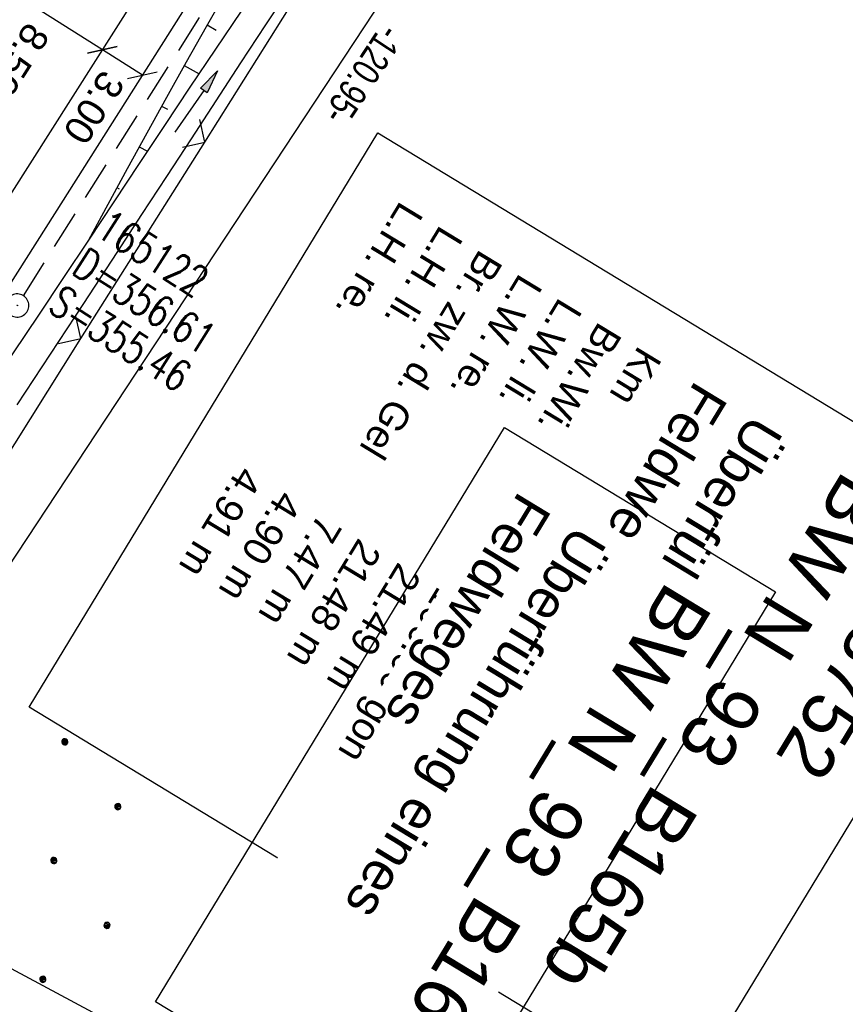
# Model space of a CAD drawing. Extents: x 509601 to 510326, y 459976 to 460916.
# Tile 14 of 39: x 509799 to 509852, y 460112 to 460175. Entities that reach past the tile are written whole.
import ezdxf

# ---------------------------------------------------------------- set-up
doc = ezdxf.new("R2010")
doc.units = 0
doc.header["$LTSCALE"] = 10
doc.header["$MEASUREMENT"] = 0
for name, pattern in [('AUSGEZOGEN', [0]), ('LT00', [0]), ('STRICHLINIE2', [0.375, 0.25, -0.125])]:
    doc.linetypes.add(name, pattern=pattern)
doc.layers.get('0').update_dxf_attribs({"linetype": 'LT00'})
for name, color, linetype in [('--EK_BW_TEXT_B', 20, 'LT00'), ('--EK_FBR', 1, 'LT00'), ('--EK_Haltung', 7, 'STRICHLINIE2'), ('--EK_Schacht-Text', 5, 'LT00'), ('--EL_DFK_AB_L', 21, 'LT00'), ('--EL_Haltung', 182, 'STRICHLINIE2'), ('ABSTAND', 8, 'LT00'), ('BEMAßUNG', 255, 'Continuous'), ('BW_TEXT_B', 20, 'AUSGEZOGEN'), ('DFK_AB_L', 21, 'LT00'), ('DFK_KATASTER', 250, 'LT00'), ('DFK_NUTZUNG', 250, 'LT00'), ('PFEIL', 140, 'AUSGEZOGEN'), ('V109_AFBR_BAB', 250, 'LT00'), ('V109_BOESCH', 250, 'LT00'), ('V109_BOSCHUNG', 250, 'LT00'), ('V109_GRABEN', 250, 'LT00'), ('V109_KA_PRUF', 182, 'LT00'), ('V109_LD_MARK', 250, 'LT00'), ('V109_ZAUN', 40, 'LT00')]:
    doc.layers.add(name, color=color, linetype=linetype)
doc.styles.add('Arial', font='ARIAL.TTF')
doc.styles.add('Beschrift', font='ARIAL.TTF')
doc.styles.add('schachtbeschriftung', font='romans.shx', dxfattribs={"width": 0.75, "height": 2})
doc.styles.get("Standard").update_dxf_attribs({"font": 'ARIAL.TTF'})

# ---------------------------------------------------------------- blocks, each defined once
blk = doc.blocks.new('Ackerland7')
at = {"layer": 'DFK_NUTZUNG', "color": 0, "linetype": 'ByBlock'}
for p, q in [((-4, 3.928), (-4, 3.67)), ((-3.95, 3.628), (-3.95, 3.97)), ((-3.9, 3.99), (-3.9, 3.607)), ((-3.85, 3.601), (-3.85, 3.997)), ((-3.8, 3.99), (-3.8, 3.607)), ((-3.75, 3.628), (-3.75, 3.97)), ((-3.7, 3.928), (-3.7, 3.67)), ((3.7, 3.929), (3.7, 3.671)), ((3.75, 3.629), (3.75, 3.971)), ((3.8, 3.992), (3.8, 3.608)), ((3.85, 3.602), (3.85, 3.998)), ((3.9, 3.992), (3.9, 3.608)), ((3.95, 3.629), (3.95, 3.971)), ((4, 3.929), (4, 3.671)), ((-3.65, 3.798), (-3.65, 3.8)), ((4.05, 3.799), (4.05, 3.801)), ((-7.85, 0.129), (-7.85, -0.129)), ((-7.8, -0.171), (-7.8, 0.171)), ((-7.75, 0.192), (-7.75, -0.192)), ((-7.7, -0.198), (-7.7, 0.198)), ((-7.65, 0.192), (-7.65, -0.192)), ((-7.6, -0.171), (-7.6, 0.171)), ((-7.55, 0.129), (-7.55, -0.129)), ((-7.5, -0.001), (-7.5, 0.001)), ((-0.15, 0.129), (-0.15, -0.129)), ((-0.1, -0.171), (-0.1, 0.171)), ((-0.05, 0.192), (-0.05, -0.192)), ((0, -0.198), (0, 0.198)), ((0.05, 0.192), (0.05, -0.192)), ((0.1, -0.171), (0.1, 0.171)), ((0.15, 0.129), (0.15, -0.129)), ((0.2, -0.001), (0.2, 0.001)), ((7.55, 0.129), (7.55, -0.129)), ((7.6, -0.171), (7.6, 0.171)), ((7.65, 0.192), (7.65, -0.192)), ((7.7, -0.198), (7.7, 0.198)), ((7.75, 0.192), (7.75, -0.192)), ((7.8, -0.171), (7.8, 0.171)), ((7.85, 0.129), (7.85, -0.129)), ((7.9, -0.001), (7.9, 0.001)), ((-4, -3.671), (-4, -3.929)), ((-3.95, -3.971), (-3.95, -3.629)), ((-3.9, -3.608), (-3.9, -3.992)), ((-3.85, -3.998), (-3.85, -3.602)), ((-3.8, -3.608), (-3.8, -3.992)), ((-3.75, -3.971), (-3.75, -3.629)), ((-3.7, -3.671), (-3.7, -3.929)), ((-3.65, -3.801), (-3.65, -3.799)), ((3.7, -3.671), (3.7, -3.929)), ((3.75, -3.971), (3.75, -3.629)), ((3.8, -3.608), (3.8, -3.992)), ((3.85, -3.998), (3.85, -3.602)), ((3.9, -3.608), (3.9, -3.992)), ((3.95, -3.971), (3.95, -3.629)), ((4, -3.671), (4, -3.929)), ((4.05, -3.801), (4.05, -3.799))]:
    blk.add_line(p, q, dxfattribs=at)
for points in [[(-3.65, 3.799), (-3.67, 3.886), (-3.725, 3.955), (-3.805, 3.994), (-3.894, 3.994), (-3.975, 3.955), (-4.03, 3.886), (-4.05, 3.799), (-4.03, 3.712), (-3.975, 3.642), (-3.894, 3.604), (-3.805, 3.604), (-3.725, 3.642), (-3.67, 3.712), (-3.65, 3.799)], [(4.05, 3.8), (4.03, 3.887), (3.975, 3.956), (3.894, 3.995), (3.805, 3.995), (3.725, 3.956), (3.67, 3.887), (3.65, 3.8), (3.67, 3.713), (3.725, 3.644), (3.805, 3.605), (3.894, 3.605), (3.975, 3.644), (4.03, 3.713), (4.05, 3.8)], [(-7.5, 0), (-7.52, 0.087), (-7.575, 0.156), (-7.655, 0.195), (-7.744, 0.195), (-7.825, 0.156), (-7.88, 0.087), (-7.9, 0)], [(0.2, 0), (0.18, 0.087), (0.125, 0.156), (0.045, 0.195), (-0.044, 0.195), (-0.125, 0.156), (-0.18, 0.087), (-0.2, 0)], [(-0.2, 0), (-0.18, -0.087), (-0.125, -0.156), (-0.044, -0.195), (0.045, -0.195), (0.125, -0.156), (0.18, -0.087), (0.2, 0)], [(7.9, 0), (7.88, 0.087), (7.825, 0.156), (7.744, 0.195), (7.655, 0.195), (7.575, 0.156), (7.52, 0.087), (7.5, 0)], [(7.5, 0), (7.52, -0.087), (7.575, -0.156), (7.655, -0.195), (7.744, -0.195), (7.825, -0.156), (7.88, -0.087), (7.9, 0)], [(-7.9, 0), (-7.88, -0.087), (-7.825, -0.156), (-7.744, -0.195), (-7.655, -0.195), (-7.575, -0.156), (-7.52, -0.087), (-7.5, 0)], [(-3.65, -3.8), (-3.67, -3.713), (-3.725, -3.644), (-3.805, -3.605), (-3.894, -3.605), (-3.975, -3.644), (-4.03, -3.713), (-4.05, -3.8), (-4.03, -3.887), (-3.975, -3.956), (-3.894, -3.995), (-3.805, -3.995), (-3.725, -3.956), (-3.67, -3.887), (-3.65, -3.8)], [(4.05, -3.8), (4.03, -3.713), (3.975, -3.644), (3.894, -3.605), (3.805, -3.605), (3.725, -3.644), (3.67, -3.713), (3.65, -3.8), (3.67, -3.887), (3.725, -3.956), (3.805, -3.995), (3.894, -3.995), (3.975, -3.956), (4.03, -3.887), (4.05, -3.8)]]:
    blk.add_lwpolyline(points, dxfattribs=at)
blk = doc.blocks.new('Pfreil3')
at = {"layer": 'PFEIL'}
blk.add_hatch(color=256, dxfattribs=at).paths.add_polyline_path([(-1.549, 0.273), (-1.549, -0.273), (0, 0)])
for p, q in [((-1.549, 0), (-4.831, 0)), ((-1.549, -0.273), (-1.549, 0.273)), ((-1.549, 0.273), (0, 0)), ((0, 0), (-1.549, -0.273))]:
    blk.add_line(p, q, dxfattribs=at)
blk = doc.blocks.new('SYMB0003')
at = {"color": 0, "linetype": 'ByBlock'}
for p, q in [((-0.015712, 0), (0.010166, 0.012015)), ((0, -0.021257), (-0.015712, 0)), ((0.010166, 0.012015), (0, -0.021257))]:
    blk.add_line(p, q, dxfattribs=at)
for points in [[(-0.031395, 0.499013), (-0.093691, 0.491144), (-0.154509, 0.475528), (-0.21289, 0.452414), (-0.267913, 0.422164), (-0.318712, 0.385257), (-0.364484, 0.342274), (-0.404509, 0.293893), (-0.438154, 0.240877), (-0.464888, 0.184062), (-0.484292, 0.124345), (-0.496058, 0.062667), (-0.5, 0)], [(0.5, 0), (0.496057, 0.062667), (0.484292, 0.124345), (0.464888, 0.184062), (0.438153, 0.240877), (0.404509, 0.293893), (0.364484, 0.342274), (0.318712, 0.385257), (0.267913, 0.422164), (0.21289, 0.452414), (0.154509, 0.475528), (0.093691, 0.491144), (0.031395, 0.499013), (-0.031395, 0.499013)], [(-0.5, 0), (-0.496058, -0.062667), (-0.484292, -0.124345), (-0.464888, -0.184062), (-0.438154, -0.240877), (-0.404509, -0.293893), (-0.364485, -0.342274), (-0.318712, -0.385257), (-0.267914, -0.422164), (-0.21289, -0.452414), (-0.154509, -0.475529), (-0.093691, -0.491144), (-0.031395, -0.499014), (0.031395, -0.499014)], [(0.031395, -0.499014), (0.093691, -0.491144), (0.154509, -0.475529), (0.21289, -0.452414), (0.267914, -0.422164), (0.318712, -0.385257), (0.364485, -0.342274), (0.404509, -0.293893), (0.438154, -0.240877), (0.464889, -0.184062), (0.484292, -0.124345), (0.496058, -0.062667), (0.5, 0)]]:
    blk.add_lwpolyline(points, dxfattribs=at)
blk = doc.blocks.new('_Oblique')
at = {"color": 0, "linetype": 'ByBlock', "lineweight": -2}
blk.add_line((-0.5, -0.5), (0.5, 0.5), dxfattribs=at)
blk = doc.blocks.new('SYMB0024')
at = {"color": 0, "linetype": 'ByBlock'}
for p, q in [((-0.5, 0.5), (0, 0)), ((0, 0), (0.5, 0.5))]:
    blk.add_line(p, q, dxfattribs=at)

msp = doc.modelspace()

# ---------------------------------------------------------------- linework, layer by layer
at = {"layer": '--EK_FBR'}
msp.add_lwpolyline([(509850.935, 460240.657), (509838.386, 460220.89), (509824.978, 460199.737), (509813.847, 460182.199), (509801.449, 460162.611), (509788.774, 460142.663), (509775.887, 460122.371), (509770.61, 460114.119), (509765.791, 460106.519), (509762.095, 460100.744), (509750.657, 460082.677), (509737.856, 460062.627)], dxfattribs=at)
at = {"layer": 'BEMAßUNG'}
for p, q in [((509804.53, 460173.201), (509797.41, 460177.724)), ((509807.112, 460171.561), (509804.53, 460173.201))]:
    msp.add_line(p, q, dxfattribs=at)
at = {"layer": 'DFK_AB_L'}
msp.add_line((509786.283, 460121.326), (509852.008, 460221.063), dxfattribs=at)
at = {"layer": 'DFK_KATASTER'}
msp.add_line((509786.531, 460120.346), (509807.699, 460109.014), dxfattribs=at)
at = {"layer": 'V109_AFBR_BAB'}
msp.add_lwpolyline([(509850.935, 460240.657), (509838.386, 460220.89), (509824.978, 460199.737), (509813.847, 460182.199), (509801.449, 460162.611), (509788.774, 460142.663), (509775.887, 460122.371), (509770.61, 460114.119), (509765.791, 460106.519), (509762.095, 460100.744), (509750.657, 460082.677), (509737.856, 460062.627)], dxfattribs=at)
at = {"layer": 'V109_BOESCH'}
msp.add_lwpolyline([(509812.532, 460176.97), (509811.227, 460174.697), (509809.937, 460172.415), (509808.661, 460170.125), (509807.395, 460167.829), (509806.136, 460165.529), (509804.883, 460163.225), (509803.632, 460160.92)], dxfattribs=at)
at = {"layer": 'V109_BOSCHUNG'}
for p, q in [((509811.294, 460174.815), (509811.868, 460174.485)), ((509809.815, 460172.196), (509810.772, 460171.661)), ((509808.354, 460169.571), (509808.73, 460169.364)), ((509806.907, 460166.94), (509807.441, 460166.651)), ((509805.47, 460164.306), (509805.623, 460164.224)), ((509804.039, 460161.67), (509804.107, 460161.633))]:
    msp.add_line(p, q, dxfattribs=at)
at = {"layer": 'V109_GRABEN'}
for points in [[(509816.673, 460177.257), (509815.061, 460174.815), (509813.456, 460172.368), (509811.855, 460169.919), (509810.258, 460167.467), (509808.662, 460165.015), (509807.065, 460162.563), (509805.467, 460160.112), (509803.319, 460156.83), (509801.166, 460153.552), (509799.008, 460150.277)], [(509813.487, 460175.713), (509811.833, 460173.255), (509810.187, 460170.792), (509808.546, 460168.325), (509806.908, 460165.857), (509805.271, 460163.388), (509803.632, 460160.92), (509802.016, 460158.494), (509800.398, 460156.069), (509798.779, 460153.645), (509797.161, 460151.22), (509795.546, 460148.794), (509793.936, 460146.364), (509792.332, 460143.93), (509790.736, 460141.491), (509788.914, 460138.682), (509787.103, 460135.867), (509785.301, 460133.045), (509783.507, 460130.219), (509781.718, 460127.389), (509779.932, 460124.556), (509778.149, 460121.723), (509772.034, 460113.261)]]:
    msp.add_lwpolyline(points, dxfattribs=at)
at = {"layer": 'V109_LD_MARK'}
msp.add_lwpolyline([(509725.844, 460049.574), (509728.672, 460054.019), (509735.084, 460064.092), (509741.498, 460074.164), (509747.914, 460084.235), (509754.33, 460094.306), (509760.746, 460104.376), (509767.161, 460114.448), (509773.575, 460124.519), (509779.988, 460134.593), (509786.398, 460144.667), (509797.226, 460161.7), (509808.046, 460178.738), (509818.858, 460195.78), (509829.663, 460212.828), (509840.46, 460229.88), (509851.251, 460246.936)], dxfattribs=at)
at = {"layer": 'V109_ZAUN'}
for p, q in [((509811.142, 460167.251), (509819.134, 460179.944)), ((509803.151, 460154.557), (509811.142, 460167.251)), ((509795.159, 460141.863), (509803.151, 460154.557))]:
    msp.add_line(p, q, dxfattribs=at)

# ---------------------------------------------------------------- block references
at = {"layer": 'BEMAßUNG', "xscale": 1.4, "yscale": 1.4, "zscale": 1.4}
for p, rotation in [((509804.53, 460173.201), 147.575704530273), ((509804.53, 460173.201), 327.575704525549), ((509807.112, 460171.561), 327.575704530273)]:
    msp.add_blockref('_Oblique', p, dxfattribs=dict(at, rotation=rotation))
at = {"layer": 'DFK_NUTZUNG', "rotation": 264.7376999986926}
msp.add_blockref('Ackerland7', (509801.396, 460120.838), dxfattribs=at)
at = {"layer": 'PFEIL', "rotation": 55.40445914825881}
msp.add_blockref('Pfreil3', (509811.961, 460171.856), dxfattribs=at)
at = {"layer": 'V109_KA_PRUF', "xscale": 1.500000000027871, "yscale": 1.5, "zscale": 1.5, "rotation": 238.730399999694}
msp.add_blockref('SYMB0003', (509799.035, 460156.692), dxfattribs=at)
at = {"layer": 'V109_ZAUN', "xscale": 2.100000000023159, "yscale": 2.099999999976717, "zscale": 2.1, "rotation": 57.80363999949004}
for p in [(509811.142, 460167.251), (509803.151, 460154.557)]:
    msp.add_blockref('SYMB0024', p, dxfattribs=at)

# ---------------------------------------------------------------- texts
at = {"layer": 'ABSTAND', "width": 0.75}
msp.add_text(' -120.95-', height=1.8, rotation=-123.38519, dxfattribs=at).set_placement((509822.875, 460175.419))
at = {"layer": 'BEMAßUNG', "char_height": 1.8, "attachment_point": 5, "rotation": 237.5757, "style": 'Arial'}
for s, insert in [('\\A1;8.50', (509799.126, 460172.561)), ('\\A1;3.00', (509803.979, 460169.482))]:
    msp.add_mtext(s, dxfattribs=dict(at, insert=insert))

# ---------------------------------------------------------------- next in the draw order: texts
at = {"layer": 'BW_TEXT_B', "insert": (509860.376, 460141.288), "char_height": 2, "width": 37.52203, "attachment_point": 1, "rotation": 238.7304, "style": 'Beschrift', "bg_fill": 3, "box_fill_scale": 1.5, "bg_fill_color": 256, "bg_fill_transparency": 0}
msp.add_mtext('{\\Funir_o|c0;\\H1.75x;6738752\\fArial|b0|i0|c238|p34;\\H0.5714x;\\P\\H1.75x;BW N_93_B1\\fArial|b0|i0|c0|p34;65b\\fArial|b0|i0|c238|p34;\\W0.8;\\P\\H0.3714x;\\W1;\\P\\H1.924x;Überführung \\fArial|b0|i0|c0|p34;eines\\PFeldweges\\fArial|b0|i0|c238|p34;\\P\\H0.1999x;\\P\\pt8,20;\\H3.602x;K\\fArial|b0|i0|c0|p34;m^I^I\\fArial|b0|i0|c238|p34;1\\fArial|b0|i0|c0|p34;65.749\\fArial|b0|i0|c238|p34;\\PBw.Wi\\fArial|b0|i0|c0|p34;.^I^I100.00\\fArial|b0|i0|c238|p34; gon\\P\\pt20;\\fArial|b0|i0|c0|p34;L.W. li. ^I21.49 \\fArial|b0|i0|c238|p34;m\\fArial|b0|i0|c0|p34;\\PL.W. re. ^I21.48 m\\fArial|b0|i0|c238|p34;\\PBr. zw. d. Gel\\fArial|b0|i0|c0|p34;^I7.47\\fArial|b0|i0|c238|p34; m\\P\\fArial|b0|i0|c0|p34;L.H. li. ^I4.90\\fArial|b0|i0|c238|p34; m\\fArial|b0|i0|c0|p34;\\PL.H. re. ^I4.91 m}', dxfattribs=at)

# ---------------------------------------------------------------- next in the draw order: linework, layer by layer
at = {"layer": '--EK_Haltung'}
msp.add_line((509799.436, 460157.326), (509825.472, 460198.499), dxfattribs=at)
at = {"layer": '--EL_DFK_AB_L'}
msp.add_line((509786.283, 460121.326), (509852.008, 460221.063), dxfattribs=at)
at = {"layer": '--EL_Haltung'}
msp.add_line((509799.436, 460157.326), (509825.472, 460198.499), dxfattribs=at)
at = {"layer": 'BW_TEXT_B'}
msp.add_lwpolyline([(509864.376, 460142.311), (509841.847, 460105.213), (509799.796, 460130.749), (509822.325, 460167.848)], close=True, dxfattribs=at)

# ---------------------------------------------------------------- next in the draw order: texts
at = {"layer": '--EK_Schacht-Text', "style": 'schachtbeschriftung', "width": 0.75}
for s, p in [('165122', (509803.993, 460161.259)), ('D=356.61', (509802.454, 460158.825)), ('S=355.46', (509800.915, 460156.39))]:
    msp.add_text(s, height=2, rotation=-32.30705, dxfattribs=at).set_placement(p)

# ---------------------------------------------------------------- next in the draw order: texts
at = {"layer": '--EK_BW_TEXT_B', "insert": (509843.999, 460137.165), "char_height": 2, "width": 37.52203, "attachment_point": 1, "rotation": 238.7304, "style": 'Beschrift', "bg_fill": 3, "box_fill_scale": 1.5, "bg_fill_color": 256, "bg_fill_transparency": 0}
msp.add_mtext('{\\fArial|b0|i0|c238|p34;\\H1.7499x;BW N_93_B1\\fArial|b0|i0|c0|p34;65b\\fArial|b0|i0|c238|p34;\\W0.8;\\P\\H0.3714x;\\W1;\\P\\H1.924x;Überführung \\fArial|b0|i0|c0|p34;eines\\PFeldweges}', dxfattribs=at)

# ---------------------------------------------------------------- next in the draw order: linework, layer by layer
at = {"layer": '--EK_BW_TEXT_B'}
msp.add_lwpolyline([(509847.999, 460138.188), (509825.47, 460101.09), (509807.968, 460111.718), (509830.497, 460148.817)], close=True, dxfattribs=at)

doc.saveas('drawing.dxf')
